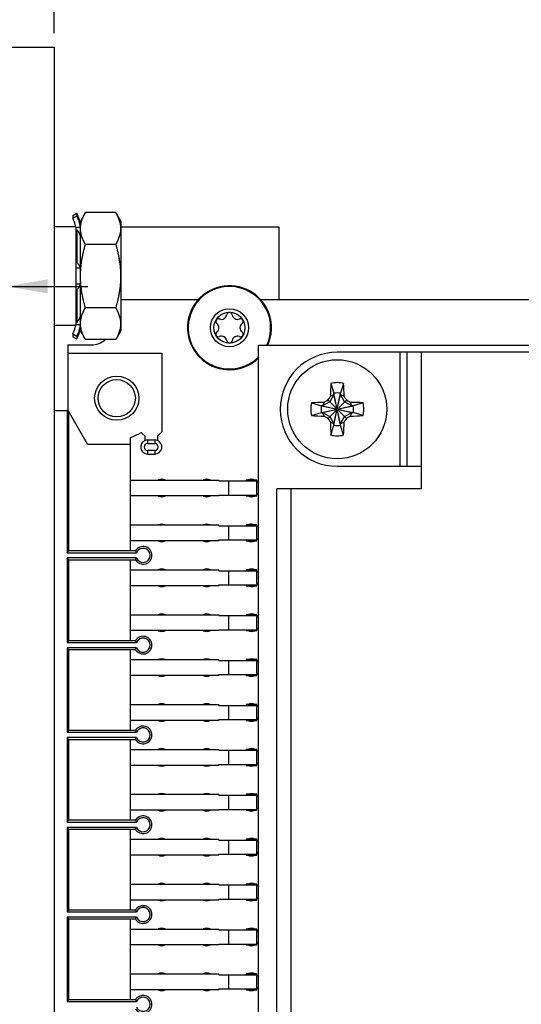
# Model space of a CAD drawing. Header units: inches. Extents: x 0 to 34, y 0 to 22.
# Tile 25 of 36: x 14.9 to 17.1, y 12.7 to 17.1. Entities that reach past the tile are written whole.
import ezdxf

# ---------------------------------------------------------------- set-up
doc = ezdxf.new("R2010")
doc.units = ezdxf.units.IN
doc.header["$LTSCALE"] = 1.87
doc.header["$MEASUREMENT"] = 0
doc.layers.get('0').update_dxf_attribs({"linetype": 'CONTINUOUS'})
doc.layers.add('02___PRT_ALL_AXES', color=7, linetype='CONTINUOUS')
doc.layers.add('DIMENSIONS', color=7, linetype='CONTINUOUS')
doc.styles.get("Standard").update_dxf_attribs({"font": 'txt', "width": 0.8})
doc.dimstyles.new('DIMSTYLE_3', dxfattribs={"dimtxt": 0.125, "dimasz": 0.18, "dimexe": 0.125, "dimexo": 0.0625, "dimgap": 0.0625, "dimtad": 0, "dimtih": 1, "dimtoh": 1, "dimlfac": 0.5, "dimzin": 4, "dimdsep": 46, "dimtxsty": 'STANDARD', "dimblk": '_FILLED', "dimblk1": '_FILLED', "dimblk2": '_FILLED', "dimcen": 0.09, "dimadec": 0, "dimazin": 0, "dimtp": 0.001, "dimtm": 0.001, "dimtfac": 1, "dimtofl": 0, "dimtmove": 0, "dimatfit": 3, "dimldrblk": '_FILLED', "dimfxl": 1, "dimtolj": 1, "dimtzin": 4, "dimarcsym": 0})

# ---------------------------------------------------------------- blocks, each defined once
blk = doc.blocks.new('_FILLED')
at = {"color": 0, "linetype": 'BYBLOCK'}
blk.add_solid([(0, 0), (-1, 0.174), (-1, -0.174)], dxfattribs=at)
blk = doc.blocks.new('*D26')
at = {"layer": 'DIMENSIONS', "color": 2, "linetype": 'CONTINUOUS'}
for p, q in [((15.0487, 17.0364), (15.0487, 18.6549)), ((27.8487, 15.7524), (27.8487, 18.6549)), ((15.0487, 18.5299), (20.7737, 18.5299)), ((27.8487, 18.5299), (22.1237, 18.5299))]:
    blk.add_line(p, q, dxfattribs=at)
at = {"layer": 'DIMENSIONS', "color": 2, "linetype": 'CONTINUOUS', "xscale": 0.18, "yscale": 0.18, "zscale": 0.18, "rotation": 180}
blk.add_blockref('_FILLED', (15.0487, 18.5299), dxfattribs=at)
at = {"layer": 'DIMENSIONS', "color": 2, "linetype": 'CONTINUOUS', "xscale": 0.18, "yscale": 0.18, "zscale": 0.18}
blk.add_blockref('_FILLED', (27.8487, 18.5299), dxfattribs=at)
at = {"layer": 'DIMENSIONS', "color": 2, "linetype": 'CONTINUOUS', "insert": (21.4487, 18.5924), "char_height": 0.125, "width": 1.225, "attachment_point": 2, "line_spacing_factor": 0.9}
blk.add_mtext('6.40{\\Ftxt.shx;\\W1.000000;\\H0.125000; }[162.6]', dxfattribs=at)
blk = doc.blocks.new('*D28')
at = {"layer": 'DIMENSIONS', "color": 2, "linetype": 'CONTINUOUS'}
for p, q in [((14.5275, 15.4173), (14.5275, 17.9049)), ((15.0487, 17.0364), (15.0487, 17.9049)), ((14.5275, 17.7799), (14.1007, 17.7799)), ((15.0487, 17.7799), (15.4087, 17.7799))]:
    blk.add_line(p, q, dxfattribs=at)
at = {"layer": 'DIMENSIONS', "color": 2, "linetype": 'CONTINUOUS', "xscale": 0.18, "yscale": 0.18, "zscale": 0.18}
blk.add_blockref('_FILLED', (14.5275, 17.7799), dxfattribs=at)
at = {"layer": 'DIMENSIONS', "color": 2, "linetype": 'CONTINUOUS', "xscale": 0.18, "yscale": 0.18, "zscale": 0.18, "rotation": 180}
blk.add_blockref('_FILLED', (15.0487, 17.7799), dxfattribs=at)
at = {"layer": 'DIMENSIONS', "color": 2, "linetype": 'CONTINUOUS', "insert": (14.0382, 17.8424), "char_height": 0.125, "width": 0.925, "attachment_point": 3, "line_spacing_factor": 0.9}
blk.add_mtext('.26{\\Ftxt.shx;\\W1.000000;\\H0.125000; }[6.6]', dxfattribs=at)
blk = doc.blocks.new('*D29')
at = {"layer": 'DIMENSIONS', "color": 2, "linetype": 'CONTINUOUS'}
for p, q in [((14.5275, 15.4173), (14.5275, 16.0333)), ((14.5275, 15.9083), (14.1626, 15.9083)), ((14.8387, 15.9083), (15.1987, 15.9083))]:
    blk.add_line(p, q, dxfattribs=at)
at = {"layer": 'DIMENSIONS', "color": 2, "linetype": 'CONTINUOUS', "xscale": 0.18, "yscale": 0.18, "zscale": 0.18}
blk.add_blockref('_FILLED', (14.5275, 15.9083), dxfattribs=at)
at = {"layer": 'DIMENSIONS', "color": 2, "linetype": 'CONTINUOUS', "xscale": 0.18, "yscale": 0.18, "zscale": 0.18, "rotation": 180}
blk.add_blockref('_FILLED', (14.8387, 15.9083), dxfattribs=at)
at = {"layer": 'DIMENSIONS', "color": 2, "linetype": 'CONTINUOUS', "insert": (14.1001, 15.9708), "char_height": 0.125, "width": 0.725, "attachment_point": 3, "line_spacing_factor": 0.9}
blk.add_mtext('.16{\\Ftxt.shx;\\W1.000000;\\H0.125000; }[4]', dxfattribs=at)

msp = doc.modelspace()

# ---------------------------------------------------------------- linework, layer by layer
at = {"color": 7, "linetype": 'CONTINUOUS'}
for p, q in [((14.8387, 16.9739), (15.0487, 16.9739)), ((15.0487, 16.9739), (15.0487, 6.8459)), ((15.1311, 16.2238), (15.1484, 16.2339)), ((15.1484, 16.2339), (15.1484, 16.221)), ((15.1872, 16.2368), (15.1647, 16.1979)), ((15.3223, 16.2368), (15.1872, 16.2368)), ((15.3447, 16.1979), (15.3223, 16.2368)), ((15.1311, 16.2238), (15.1311, 16.2104)), ((15.1484, 16.221), (15.1311, 16.2104)), ((15.1647, 15.7099), (15.1647, 16.1979)), ((15.3447, 16.1979), (15.3447, 15.7099)), ((15.1447, 16.1739), (15.0487, 16.1739)), ((15.164, 16.171), (15.1447, 16.171)), ((15.1447, 16.159), (15.1484, 16.1602)), ((15.1484, 16.1602), (15.1484, 16.0147)), ((15.1524, 16.1563), (15.1484, 16.1602)), ((15.164, 16.171), (15.164, 16.1352)), ((15.3223, 16.0953), (15.1872, 16.0953)), ((15.1484, 16.0147), (15.1447, 16.0135)), ((15.164, 15.9897), (15.1447, 15.9897)), ((15.164, 15.9897), (15.164, 15.9181)), ((15.164, 15.9181), (15.1447, 15.9181)), ((15.1447, 15.8942), (15.1484, 15.8931)), ((15.1484, 15.8931), (15.1484, 15.7476)), ((15.6892, 15.8479), (15.3447, 15.8479)), ((27.6907, 15.8479), (15.9682, 15.8479)), ((15.3223, 15.8124), (15.1872, 15.8124)), ((15.1484, 15.7476), (15.1447, 15.7487)), ((15.1484, 15.7476), (15.1524, 15.7515)), ((15.164, 15.7726), (15.164, 15.7368)), ((15.1447, 15.7339), (15.0487, 15.7339)), ((15.164, 15.7368), (15.1447, 15.7368)), ((15.1872, 15.671), (15.1647, 15.7099)), ((15.3447, 15.7099), (15.3223, 15.671)), ((15.1311, 15.6973), (15.1311, 15.6839)), ((15.1311, 15.6973), (15.1484, 15.6868)), ((15.1311, 15.6839), (15.1484, 15.6739)), ((15.1484, 15.6868), (15.1484, 15.6739)), ((15.3223, 15.671), (15.1872, 15.671)), ((15.1087, 15.6479), (15.1087, 15.3548)), ((15.1087, 15.6479), (15.2147, 15.6479)), ((15.9587, 8.1749), (15.9587, 15.6469)), ((15.9587, 15.6469), (20.6587, 15.6469)), ((15.1102, 15.3548), (15.1102, 15.6107)), ((15.1102, 15.6107), (15.5275, 15.6107)), ((15.5275, 15.6107), (15.5275, 15.2603)), ((19.1142, 15.6149), (16.3087, 15.6149)), ((16.5882, 15.1069), (16.5882, 15.6149)), ((16.6202, 15.1069), (16.6202, 15.6149)), ((16.6842, 15.0069), (16.6842, 15.6149)), ((16.2802, 15.4757), (16.2942, 15.4317)), ((16.3372, 15.4757), (16.3233, 15.4317)), ((16.2626, 15.3984), (16.268, 15.4015)), ((16.268, 15.4015), (16.2712, 15.407)), ((16.268, 15.3202), (16.3494, 15.4015)), ((16.3494, 15.3202), (16.268, 15.4015)), ((16.2942, 15.4258), (16.2757, 15.3939)), ((16.2782, 15.4189), (16.2942, 15.4258)), ((16.2942, 15.4317), (16.2942, 15.4258)), ((16.2942, 15.2901), (16.3233, 15.4317)), ((16.3233, 15.2901), (16.2942, 15.4317)), ((16.2942, 15.2959), (16.3233, 15.4258)), ((16.3233, 15.2959), (16.2942, 15.4258)), ((16.3233, 15.4258), (16.3233, 15.4317)), ((16.3417, 15.3939), (16.3233, 15.4258)), ((16.3233, 15.4258), (16.3393, 15.4189)), ((16.3462, 15.407), (16.3494, 15.4015)), ((16.3494, 15.4015), (16.3549, 15.3984)), ((15.0487, 15.3548), (15.1102, 15.3548)), ((15.1062, 15.3548), (15.1062, 14.7217)), ((15.1966, 15.2051), (15.1102, 15.3548)), ((16.1939, 15.3894), (16.2379, 15.3754)), ((16.2379, 15.3754), (16.3795, 15.3463)), ((16.2437, 15.3754), (16.2379, 15.3754)), ((16.2379, 15.3463), (16.3795, 15.3754)), ((16.2757, 15.3939), (16.2437, 15.3754)), ((16.2507, 15.3914), (16.2437, 15.3754)), ((16.2437, 15.3754), (16.3737, 15.3463)), ((16.2437, 15.3463), (16.3737, 15.3754)), ((16.3737, 15.3754), (16.3417, 15.3939)), ((16.3667, 15.3914), (16.3737, 15.3754)), ((16.3795, 15.3754), (16.3737, 15.3754)), ((16.4236, 15.3894), (16.3795, 15.3754)), ((15.1141, 14.7296), (15.1141, 15.3479)), ((16.1939, 15.3324), (16.2379, 15.3463)), ((16.2379, 15.3463), (16.2437, 15.3463)), ((16.2507, 15.3303), (16.2437, 15.3463)), ((16.2437, 15.3463), (16.2757, 15.3279)), ((16.268, 15.3202), (16.2626, 15.3234)), ((16.2712, 15.3147), (16.268, 15.3202)), ((16.2757, 15.3279), (16.2942, 15.2959)), ((16.3233, 15.2959), (16.3417, 15.3279)), ((16.3417, 15.3279), (16.3737, 15.3463)), ((16.3494, 15.3202), (16.3462, 15.3147)), ((16.3549, 15.3234), (16.3494, 15.3202)), ((16.3737, 15.3463), (16.3667, 15.3303)), ((16.3737, 15.3463), (16.3795, 15.3463)), ((16.4236, 15.3324), (16.3795, 15.3463)), ((16.2942, 15.2959), (16.2782, 15.3029)), ((16.2802, 15.246), (16.2942, 15.2901)), ((16.2942, 15.2959), (16.2942, 15.2901)), ((16.3393, 15.3029), (16.3233, 15.2959)), ((16.3233, 15.2901), (16.3233, 15.2959)), ((16.3372, 15.246), (16.3233, 15.2901)), ((15.3858, 15.2335), (15.4312, 15.2548)), ((15.3858, 15.2335), (15.3858, 14.7296)), ((15.4401, 15.2532), (15.4527, 15.2406)), ((15.4527, 15.2217), (15.4527, 15.2406)), ((15.4644, 15.224), (15.4962, 15.224)), ((15.4645, 15.2083), (15.4645, 15.224)), ((15.496, 15.224), (15.496, 15.2083)), ((15.5078, 15.2406), (15.5275, 15.2603)), ((15.5078, 15.2406), (15.5078, 15.2217)), ((15.1966, 15.2051), (15.3858, 15.2051)), ((15.4645, 15.2083), (15.496, 15.2083)), ((15.4645, 15.1611), (15.4645, 15.1768)), ((15.496, 15.1768), (15.4645, 15.1768)), ((15.496, 15.1768), (15.496, 15.1611)), ((15.4645, 15.1611), (15.496, 15.1611)), ((16.3087, 15.1069), (16.6842, 15.1069)), ((15.3858, 15.0453), (15.7818, 15.0453)), ((15.7818, 15.0414), (15.7818, 15.0453)), ((15.9031, 15.0453), (15.9031, 15.0414)), ((15.9503, 15.0453), (15.9031, 15.0453)), ((15.9503, 14.9744), (15.9503, 15.0453)), ((15.7818, 15.0414), (15.9503, 15.0414)), ((15.8244, 15.0414), (15.8244, 14.9784)), ((16.0402, 8.8149), (16.0402, 15.0069)), ((16.6842, 15.0069), (16.0402, 15.0069)), ((16.1042, 8.8149), (16.1042, 15.0069)), ((15.7818, 14.9744), (15.3858, 14.9744)), ((15.7818, 14.9744), (15.7818, 14.9784)), ((15.7818, 14.9784), (15.9503, 14.9784)), ((15.9031, 14.9784), (15.9031, 14.9744)), ((15.9031, 14.9744), (15.9503, 14.9744)), ((15.3858, 14.8453), (15.7818, 14.8453)), ((15.7818, 14.8414), (15.7818, 14.8453)), ((15.7818, 14.8414), (15.9503, 14.8414)), ((15.8244, 14.8414), (15.8244, 14.7784)), ((15.9031, 14.8453), (15.9031, 14.8414)), ((15.9503, 14.8453), (15.9031, 14.8453)), ((15.9503, 14.7744), (15.9503, 14.8453)), ((15.7818, 14.7744), (15.3858, 14.7744)), ((15.7818, 14.7744), (15.7818, 14.7784)), ((15.7818, 14.7784), (15.9503, 14.7784)), ((15.9031, 14.7784), (15.9031, 14.7744)), ((15.9031, 14.7744), (15.9503, 14.7744)), ((15.1062, 14.7217), (15.1141, 14.7296)), ((15.1062, 14.7217), (15.4148, 14.7217)), ((15.1062, 14.6981), (15.1062, 14.3217)), ((15.1141, 14.6902), (15.1062, 14.6981)), ((15.4148, 14.6981), (15.1062, 14.6981)), ((15.4099, 14.7296), (15.1141, 14.7296)), ((15.4099, 14.7296), (15.4148, 14.7217)), ((15.4099, 14.6902), (15.4148, 14.6981)), ((15.1141, 14.3296), (15.1141, 14.6902)), ((15.1141, 14.6902), (15.4099, 14.6902)), ((15.3858, 14.6902), (15.3858, 14.3296)), ((15.3858, 14.6453), (15.7818, 14.6453)), ((15.7818, 14.6414), (15.7818, 14.6453)), ((15.7818, 14.6414), (15.9503, 14.6414)), ((15.8244, 14.6414), (15.8244, 14.5784)), ((15.9031, 14.6453), (15.9031, 14.6414)), ((15.9503, 14.6453), (15.9031, 14.6453)), ((15.9503, 14.5744), (15.9503, 14.6453)), ((15.7818, 14.5744), (15.3858, 14.5744)), ((15.7818, 14.5744), (15.7818, 14.5784)), ((15.7818, 14.5784), (15.9503, 14.5784)), ((15.9031, 14.5784), (15.9031, 14.5744)), ((15.9031, 14.5744), (15.9503, 14.5744)), ((15.3858, 14.4453), (15.7818, 14.4453)), ((15.7818, 14.4414), (15.7818, 14.4453)), ((15.7818, 14.4414), (15.9503, 14.4414)), ((15.8244, 14.4414), (15.8244, 14.3784)), ((15.9031, 14.4453), (15.9031, 14.4414)), ((15.9503, 14.4453), (15.9031, 14.4453)), ((15.9503, 14.3744), (15.9503, 14.4453)), ((15.7818, 14.3744), (15.3858, 14.3744)), ((15.7818, 14.3744), (15.7818, 14.3784)), ((15.7818, 14.3784), (15.9503, 14.3784)), ((15.9031, 14.3784), (15.9031, 14.3744)), ((15.9031, 14.3744), (15.9503, 14.3744)), ((15.1062, 14.3217), (15.1141, 14.3296)), ((15.1062, 14.3217), (15.4148, 14.3217)), ((15.4099, 14.3296), (15.1141, 14.3296)), ((15.4099, 14.3296), (15.4148, 14.3217)), ((15.1062, 14.2981), (15.1062, 13.9217)), ((15.1141, 14.2902), (15.1062, 14.2981)), ((15.4148, 14.2981), (15.1062, 14.2981)), ((15.1141, 13.9296), (15.1141, 14.2902)), ((15.1141, 14.2902), (15.4099, 14.2902)), ((15.3858, 14.2902), (15.3858, 13.9296)), ((15.4099, 14.2902), (15.4148, 14.2981)), ((15.3858, 14.2453), (15.7818, 14.2453)), ((15.7818, 14.2414), (15.7818, 14.2453)), ((15.7818, 14.2414), (15.9503, 14.2414)), ((15.8244, 14.2414), (15.8244, 14.1784)), ((15.9031, 14.2453), (15.9031, 14.2414)), ((15.9503, 14.2453), (15.9031, 14.2453)), ((15.9503, 14.1744), (15.9503, 14.2453)), ((15.7818, 14.1744), (15.3858, 14.1744)), ((15.7818, 14.1744), (15.7818, 14.1784)), ((15.7818, 14.1784), (15.9503, 14.1784)), ((15.9031, 14.1784), (15.9031, 14.1744)), ((15.9031, 14.1744), (15.9503, 14.1744)), ((15.3858, 14.0453), (15.7818, 14.0453)), ((15.7818, 14.0414), (15.7818, 14.0453)), ((15.7818, 14.0414), (15.9503, 14.0414)), ((15.8244, 14.0414), (15.8244, 13.9784)), ((15.9031, 14.0453), (15.9031, 14.0414)), ((15.9503, 14.0453), (15.9031, 14.0453)), ((15.9503, 13.9744), (15.9503, 14.0453)), ((15.7818, 13.9744), (15.3858, 13.9744)), ((15.7818, 13.9744), (15.7818, 13.9784)), ((15.7818, 13.9784), (15.9503, 13.9784)), ((15.9031, 13.9784), (15.9031, 13.9744)), ((15.9031, 13.9744), (15.9503, 13.9744)), ((15.1062, 13.9217), (15.1141, 13.9296)), ((15.1062, 13.9217), (15.4148, 13.9217)), ((15.4099, 13.9296), (15.1141, 13.9296)), ((15.4099, 13.9296), (15.4148, 13.9217)), ((15.1062, 13.8981), (15.1062, 13.5217)), ((15.1141, 13.8902), (15.1062, 13.8981)), ((15.4148, 13.8981), (15.1062, 13.8981)), ((15.1141, 13.5296), (15.1141, 13.8902)), ((15.1141, 13.8902), (15.4099, 13.8902)), ((15.3858, 13.8902), (15.3858, 13.5296)), ((15.4099, 13.8902), (15.4148, 13.8981)), ((15.3858, 13.8453), (15.7818, 13.8453)), ((15.7818, 13.8414), (15.7818, 13.8453)), ((15.7818, 13.8414), (15.9503, 13.8414)), ((15.8244, 13.8414), (15.8244, 13.7784)), ((15.9031, 13.8453), (15.9031, 13.8414)), ((15.9503, 13.8453), (15.9031, 13.8453)), ((15.9503, 13.7744), (15.9503, 13.8453)), ((15.7818, 13.7744), (15.3858, 13.7744)), ((15.7818, 13.7744), (15.7818, 13.7784)), ((15.7818, 13.7784), (15.9503, 13.7784)), ((15.9031, 13.7784), (15.9031, 13.7744)), ((15.9031, 13.7744), (15.9503, 13.7744)), ((15.3858, 13.6453), (15.7818, 13.6453)), ((15.7818, 13.6414), (15.7818, 13.6453)), ((15.9031, 13.6453), (15.9031, 13.6414)), ((15.9503, 13.6453), (15.9031, 13.6453)), ((15.9503, 13.5744), (15.9503, 13.6453)), ((15.7818, 13.6414), (15.9503, 13.6414)), ((15.8244, 13.6414), (15.8244, 13.5784)), ((15.7818, 13.5744), (15.3858, 13.5744)), ((15.7818, 13.5744), (15.7818, 13.5784)), ((15.7818, 13.5784), (15.9503, 13.5784)), ((15.9031, 13.5784), (15.9031, 13.5744)), ((15.9031, 13.5744), (15.9503, 13.5744)), ((15.1062, 13.5217), (15.1141, 13.5296)), ((15.1062, 13.5217), (15.4148, 13.5217)), ((15.4099, 13.5296), (15.1141, 13.5296)), ((15.4099, 13.5296), (15.4148, 13.5217)), ((15.1062, 13.4981), (15.1062, 13.1217)), ((15.1141, 13.4902), (15.1062, 13.4981)), ((15.4148, 13.4981), (15.1062, 13.4981)), ((15.1141, 13.1296), (15.1141, 13.4902)), ((15.1141, 13.4902), (15.4099, 13.4902)), ((15.3858, 13.4902), (15.3858, 13.1296)), ((15.4099, 13.4902), (15.4148, 13.4981)), ((15.3858, 13.4453), (15.7818, 13.4453)), ((15.7818, 13.4414), (15.7818, 13.4453)), ((15.7818, 13.4414), (15.9503, 13.4414)), ((15.8244, 13.4414), (15.8244, 13.3784)), ((15.9031, 13.4453), (15.9031, 13.4414)), ((15.9503, 13.4453), (15.9031, 13.4453)), ((15.9503, 13.3744), (15.9503, 13.4453)), ((15.7818, 13.3744), (15.7818, 13.3784)), ((15.7818, 13.3784), (15.9503, 13.3784)), ((15.9031, 13.3784), (15.9031, 13.3744)), ((15.7818, 13.3744), (15.3858, 13.3744)), ((15.9031, 13.3744), (15.9503, 13.3744)), ((15.3858, 13.2453), (15.7818, 13.2453)), ((15.7818, 13.2414), (15.7818, 13.2453)), ((15.7818, 13.2414), (15.9503, 13.2414)), ((15.8244, 13.2414), (15.8244, 13.1784)), ((15.9031, 13.2453), (15.9031, 13.2414)), ((15.9503, 13.2453), (15.9031, 13.2453)), ((15.9503, 13.1744), (15.9503, 13.2453)), ((15.7818, 13.1744), (15.3858, 13.1744)), ((15.7818, 13.1744), (15.7818, 13.1784)), ((15.7818, 13.1784), (15.9503, 13.1784)), ((15.9031, 13.1784), (15.9031, 13.1744)), ((15.9031, 13.1744), (15.9503, 13.1744)), ((15.1062, 13.1217), (15.1141, 13.1296)), ((15.1062, 13.1217), (15.4148, 13.1217)), ((15.4099, 13.1296), (15.1141, 13.1296)), ((15.4099, 13.1296), (15.4148, 13.1217)), ((15.1062, 13.0981), (15.1062, 12.7217)), ((15.1141, 13.0902), (15.1062, 13.0981)), ((15.4148, 13.0981), (15.1062, 13.0981)), ((15.1141, 12.7296), (15.1141, 13.0902)), ((15.1141, 13.0902), (15.4099, 13.0902)), ((15.3858, 13.0902), (15.3858, 12.7296)), ((15.4099, 13.0902), (15.4148, 13.0981)), ((15.3858, 13.0453), (15.7818, 13.0453)), ((15.7818, 13.0414), (15.7818, 13.0453)), ((15.7818, 13.0414), (15.9503, 13.0414)), ((15.8244, 13.0414), (15.8244, 12.9784)), ((15.9031, 13.0453), (15.9031, 13.0414)), ((15.9503, 13.0453), (15.9031, 13.0453)), ((15.9503, 12.9744), (15.9503, 13.0453)), ((15.7818, 12.9744), (15.3858, 12.9744)), ((15.7818, 12.9744), (15.7818, 12.9784)), ((15.7818, 12.9784), (15.9503, 12.9784)), ((15.9031, 12.9784), (15.9031, 12.9744)), ((15.9031, 12.9744), (15.9503, 12.9744)), ((15.3858, 12.8453), (15.7818, 12.8453)), ((15.7818, 12.8414), (15.7818, 12.8453)), ((15.7818, 12.8414), (15.9503, 12.8414)), ((15.8244, 12.8414), (15.8244, 12.7784)), ((15.9031, 12.8453), (15.9031, 12.8414)), ((15.9503, 12.8453), (15.9031, 12.8453)), ((15.9503, 12.7744), (15.9503, 12.8453)), ((15.7818, 12.7744), (15.3858, 12.7744)), ((15.7818, 12.7744), (15.7818, 12.7784)), ((15.7818, 12.7784), (15.9503, 12.7784)), ((15.9031, 12.7784), (15.9031, 12.7744)), ((15.9031, 12.7744), (15.9503, 12.7744)), ((15.1062, 12.7217), (15.1141, 12.7296)), ((15.1062, 12.7217), (15.4148, 12.7217)), ((15.4099, 12.7296), (15.1141, 12.7296)), ((15.4099, 12.7296), (15.4148, 12.7217))]:
    msp.add_line(p, q, dxfattribs=at)
at = {"color": 3, "linetype": 'CONTINUOUS'}
for p, q in [((15.1447, 16.1739), (15.1447, 15.7339)), ((15.3447, 16.1739), (16.0487, 16.1739)), ((16.0487, 16.1739), (16.0487, 15.8479))]:
    msp.add_line(p, q, dxfattribs=at)
at = {"color": 7, "linetype": 'CONTINUOUS'}
for centre, radius in [((15.8287, 15.7239), 0.0689), ((16.3087, 15.3609), 0.2205), ((15.3267, 15.4099), 0.0984), ((15.3267, 15.4099), 0.083)]:
    msp.add_circle(centre, radius, dxfattribs=at)
for centre, radius, start, end in [((15.0447, 16.1735), 0.12, 0, 30.2124), ((15.0385, 16.1592), 0.1058, 25.1972, 28.954), ((15.038, 16.1589), 0.1065, 24.2555, 25.1985), ((15.0373, 16.1586), 0.1071, 21.482, 24.2535), ((15.0367, 16.1584), 0.1079, 20.0669, 21.4832), ((15.036, 16.1581), 0.1086, 17.8135, 20.066), ((15.0353, 16.1579), 0.1093, 16.1442, 17.8138), ((15.0346, 16.1577), 0.1101, 14.1889, 16.1439), ((15.0338, 16.1575), 0.1109, 12.1439, 14.1885), ((15.033, 16.1573), 0.1117, 10.6056, 12.1445), ((15.0322, 16.1572), 0.1125, 8.5457, 10.6047), ((15.1092, 16.1158), 0.0592, 41.7186, 43.1098), ((15.1124, 16.1186), 0.0549, 37.7637, 41.7666), ((15.1154, 16.121), 0.0511, 35.5278, 37.761), ((15.1181, 16.1229), 0.0478, 31.9209, 35.5581), ((15.1206, 16.1244), 0.0448, 29.0369, 31.9286), ((15.1228, 16.1256), 0.0424, 25.5953, 29.0556), ((15.1249, 16.1266), 0.0401, 21.7696, 25.6128), ((15.0286, 16.157), 0.1361, 5.8799, 6.8862), ((15.1264, 16.1272), 0.0384, 18.8068, 21.7743), ((15.1282, 16.1278), 0.0365, 11.6552, 18.8563), ((15.8287, 15.7806), 0.0118, 6.8699, 173.1301), ((15.1089, 15.7922), 0.0596, 316.8945, 318.2771), ((15.1117, 15.7897), 0.0559, 318.267, 322.2027), ((15.1151, 15.787), 0.0515, 322.2485, 324.4627), ((15.1176, 15.7852), 0.0484, 324.4653, 328.0557), ((15.1203, 15.7835), 0.0452, 328.0843, 330.9502), ((15.1224, 15.7823), 0.0428, 330.9611, 334.388), ((15.1245, 15.7813), 0.0404, 334.4043, 338.2133), ((15.1262, 15.7806), 0.0386, 338.2343, 341.1845), ((15.1279, 15.78), 0.0369, 341.1786, 348.3099), ((15.7796, 15.7522), 0.0118, 66.8699, 233.1301), ((15.7935, 15.7848), 0.0236, 246.8699, 353.1301), ((15.8639, 15.7848), 0.0236, 186.8699, 293.1301), ((15.8778, 15.7522), 0.0118, 306.8699, 113.1301), ((15.0385, 15.7486), 0.1058, 331.046, 334.8028), ((15.038, 15.7488), 0.1065, 334.8015, 335.7445), ((15.0373, 15.7491), 0.1071, 335.7465, 338.518), ((15.0367, 15.7494), 0.1079, 338.5168, 339.9331), ((15.036, 15.7496), 0.1086, 339.934, 342.1865), ((15.0353, 15.7499), 0.1093, 342.1863, 343.8558), ((15.0346, 15.7501), 0.1101, 343.8561, 345.8111), ((15.0338, 15.7503), 0.1109, 345.8115, 347.8561), ((15.033, 15.7504), 0.1117, 347.8555, 349.3944), ((15.0322, 15.7506), 0.1125, 349.3953, 351.4542), ((15.0447, 15.7343), 0.12, 329.7876, 360), ((15.0286, 15.7507), 0.1361, 353.1138, 354.1201), ((15.7796, 15.6955), 0.0118, 126.8699, 293.1301), ((15.7584, 15.7239), 0.0236, 306.8699, 53.1301), ((15.8778, 15.6955), 0.0118, 246.8699, 53.1301), ((15.8991, 15.7239), 0.0236, 126.8699, 233.1301), ((15.2147, 15.7419), 0.094, 270, 310.4261), ((15.7935, 15.6629), 0.0236, 6.8699, 113.1301), ((15.8287, 15.6672), 0.0118, 186.8699, 353.1301), ((15.8639, 15.6629), 0.0236, 66.8699, 173.1301), ((16.3087, 15.3609), 0.254, 90, 270), ((17.7275, 15.3947), 1.4496, 176.7945, 179.043), ((16.3087, 15.3609), 0.1183, 76.0695, 103.9305), ((14.8899, 15.3947), 1.4496, 0.957, 3.2055), ((18.3737, 11.7724), 4.1957, 120.2091, 120.3969), ((16.3087, 15.3609), 0.0595, 129.0984, 140.9016), ((20.0429, 13.2107), 4.3645, 149.6067, 149.7872), ((16.3087, 15.3609), 0.0723, 78.3738, 101.6262), ((12.7203, 13.2959), 4.1957, 30.2091, 30.3969), ((16.3087, 15.3609), 0.0595, 39.0984, 50.9016), ((14.1586, 11.6267), 4.3645, 59.6067, 59.7872), ((16.3087, 15.3609), 0.1183, 166.0695, 193.9305), ((16.2749, 13.942), 1.4496, 90.957, 93.2055), ((16.3087, 15.3609), 0.0723, 168.3738, 191.6262), ((16.3425, 13.9421), 1.4496, 86.7945, 89.043), ((16.3087, 15.3609), 0.0723, 348.3738, 11.6262), ((16.3087, 15.3609), 0.1183, 346.0695, 13.9305), ((16.2749, 16.7797), 1.4496, 266.7945, 269.043), ((18.4589, 19.095), 4.3645, 239.6067, 239.7872), ((16.3087, 15.3609), 0.0595, 219.0984, 230.9016), ((19.8972, 17.4259), 4.1957, 210.2091, 210.3969), ((12.5746, 17.511), 4.3645, 329.6067, 329.7872), ((16.3087, 15.3609), 0.0595, 309.0984, 320.9016), ((14.2437, 18.9493), 4.1957, 300.2091, 300.3969), ((16.3425, 16.7797), 1.4496, 270.957, 273.2055), ((17.7275, 15.3271), 1.4496, 180.957, 183.2055), ((16.3087, 15.3609), 0.0723, 258.3738, 281.6262), ((14.8899, 15.3271), 1.4496, 356.7945, 359.043), ((15.4345, 15.2476), 0.00787, 45, 115.1148), ((15.4645, 15.1925), 0.0315, 112.0243, 270), ((15.496, 15.1925), 0.0315, 270, 67.9757), ((16.3087, 15.3609), 0.1183, 256.0695, 283.9305), ((15.4645, 15.1925), 0.0157, 90, 270), ((15.496, 15.1925), 0.0157, 270, 90), ((15.5267, 15.0099), 0.039, 66.1868, 113.8132), ((15.7267, 15.0099), 0.039, 66.1868, 113.8132), ((15.9267, 15.0099), 0.039, 64.2857, 113.8132), ((15.9267, 15.0099), 0.039, 33.504, 51.5912), ((15.5267, 15.0099), 0.039, 246.1868, 293.8132), ((15.7267, 15.0099), 0.039, 246.1868, 293.8132), ((15.9267, 15.0099), 0.039, 244.2857, 293.8132), ((15.9267, 15.0099), 0.039, 308.4088, 321.4286), ((15.5267, 14.8099), 0.039, 66.1868, 113.8132), ((15.7267, 14.8099), 0.039, 66.1868, 113.8132), ((15.9267, 14.8099), 0.039, 64.2857, 113.8132), ((15.9267, 14.8099), 0.039, 33.504, 51.5912), ((15.9267, 14.8099), 0.039, 308.4088, 321.4286), ((15.444, 14.7099), 0.0394, 210, 150), ((15.444, 14.7099), 0.0315, 202.0243, 157.9757), ((15.5267, 14.8099), 0.039, 246.1868, 293.8132), ((15.7267, 14.8099), 0.039, 246.1868, 293.8132), ((15.9267, 14.8099), 0.039, 244.2857, 293.8132), ((15.5267, 14.6099), 0.039, 66.1868, 113.8132), ((15.7267, 14.6099), 0.039, 66.1868, 113.8132), ((15.9267, 14.6099), 0.039, 64.2857, 113.8132), ((15.9267, 14.6099), 0.039, 33.504, 51.5912), ((15.5267, 14.6099), 0.039, 246.1868, 293.8132), ((15.7267, 14.6099), 0.039, 246.1868, 293.8132), ((15.9267, 14.6099), 0.039, 244.2857, 293.8132), ((15.9267, 14.6099), 0.039, 308.4088, 321.4286), ((15.5267, 14.4099), 0.039, 66.1868, 113.8132), ((15.7267, 14.4099), 0.039, 66.1868, 113.8132), ((15.9267, 14.4099), 0.039, 64.2857, 113.8132), ((15.9267, 14.4099), 0.039, 33.504, 51.5912), ((15.444, 14.3099), 0.0394, 210, 150), ((15.5267, 14.4099), 0.039, 246.1868, 293.8132), ((15.7267, 14.4099), 0.039, 246.1868, 293.8132), ((15.9267, 14.4099), 0.039, 244.2857, 293.8132), ((15.9267, 14.4099), 0.039, 308.4088, 321.4286), ((15.444, 14.3099), 0.0315, 202.0243, 157.9757), ((15.5267, 14.2099), 0.039, 66.1868, 113.8132), ((15.7267, 14.2099), 0.039, 66.1868, 113.8132), ((15.9267, 14.2099), 0.039, 64.2857, 113.8132), ((15.9267, 14.2099), 0.039, 33.504, 51.5912), ((15.5267, 14.2099), 0.039, 246.1868, 293.8132), ((15.7267, 14.2099), 0.039, 246.1868, 293.8132), ((15.9267, 14.2099), 0.039, 244.2857, 293.8132), ((15.9267, 14.2099), 0.039, 308.4088, 321.4286), ((15.5267, 14.0099), 0.039, 66.1868, 113.8132), ((15.7267, 14.0099), 0.039, 66.1868, 113.8132), ((15.9267, 14.0099), 0.039, 64.2857, 113.8132), ((15.9267, 14.0099), 0.039, 33.504, 51.5912), ((15.444, 13.9099), 0.0394, 210, 150), ((15.5267, 14.0099), 0.039, 246.1868, 293.8132), ((15.7267, 14.0099), 0.039, 246.1868, 293.8132), ((15.9267, 14.0099), 0.039, 244.2857, 293.8132), ((15.9267, 14.0099), 0.039, 308.4088, 321.4286), ((15.444, 13.9099), 0.0315, 202.0243, 157.9757), ((15.5267, 13.8099), 0.039, 66.1868, 113.8132), ((15.7267, 13.8099), 0.039, 66.1868, 113.8132), ((15.9267, 13.8099), 0.039, 64.2857, 113.8132), ((15.9267, 13.8099), 0.039, 33.504, 51.5912), ((15.5267, 13.8099), 0.039, 246.1868, 293.8132), ((15.7267, 13.8099), 0.039, 246.1868, 293.8132), ((15.9267, 13.8099), 0.039, 244.2857, 293.8132), ((15.9267, 13.8099), 0.039, 308.4088, 321.4286), ((15.5267, 13.6099), 0.039, 66.1868, 113.8132), ((15.7267, 13.6099), 0.039, 66.1868, 113.8132), ((15.9267, 13.6099), 0.039, 64.2857, 113.8132), ((15.9267, 13.6099), 0.039, 33.504, 51.5912), ((15.5267, 13.6099), 0.039, 246.1868, 293.8132), ((15.7267, 13.6099), 0.039, 246.1868, 293.8132), ((15.9267, 13.6099), 0.039, 244.2857, 293.8132), ((15.9267, 13.6099), 0.039, 308.4088, 321.4286), ((15.444, 13.5099), 0.0394, 210, 150), ((15.444, 13.5099), 0.0315, 202.0243, 157.9757), ((15.5267, 13.4099), 0.039, 66.1868, 113.8132), ((15.7267, 13.4099), 0.039, 66.1868, 113.8132), ((15.9267, 13.4099), 0.039, 64.2857, 113.8132), ((15.9267, 13.4099), 0.039, 33.504, 51.5912), ((15.9267, 13.4099), 0.039, 308.4088, 321.4286), ((15.5267, 13.4099), 0.039, 246.1868, 293.8132), ((15.7267, 13.4099), 0.039, 246.1868, 293.8132), ((15.9267, 13.4099), 0.039, 244.2857, 293.8132), ((15.5267, 13.2099), 0.039, 66.1868, 113.8132), ((15.7267, 13.2099), 0.039, 66.1868, 113.8132), ((15.9267, 13.2099), 0.039, 64.2857, 113.8132), ((15.9267, 13.2099), 0.039, 33.504, 51.5912), ((15.5267, 13.2099), 0.039, 246.1868, 293.8132), ((15.7267, 13.2099), 0.039, 246.1868, 293.8132), ((15.9267, 13.2099), 0.039, 244.2857, 293.8132), ((15.9267, 13.2099), 0.039, 308.4088, 321.4286), ((15.444, 13.1099), 0.0394, 210, 150), ((15.444, 13.1099), 0.0315, 202.0243, 157.9757), ((15.5267, 13.0099), 0.039, 66.1868, 113.8132), ((15.7267, 13.0099), 0.039, 66.1868, 113.8132), ((15.9267, 13.0099), 0.039, 64.2857, 113.8132), ((15.9267, 13.0099), 0.039, 33.504, 51.5912), ((15.9267, 13.0099), 0.039, 308.4088, 321.4286), ((15.5267, 13.0099), 0.039, 246.1868, 293.8132), ((15.7267, 13.0099), 0.039, 246.1868, 293.8132), ((15.9267, 13.0099), 0.039, 244.2857, 293.8132), ((15.5267, 12.8099), 0.039, 66.1868, 113.8132), ((15.7267, 12.8099), 0.039, 66.1868, 113.8132), ((15.9267, 12.8099), 0.039, 64.2857, 113.8132), ((15.9267, 12.8099), 0.039, 33.504, 51.5912), ((15.5267, 12.8099), 0.039, 246.1868, 293.8132), ((15.7267, 12.8099), 0.039, 246.1868, 293.8132), ((15.9267, 12.8099), 0.039, 244.2857, 293.8132), ((15.9267, 12.8099), 0.039, 308.4088, 321.4286), ((15.444, 12.7099), 0.0394, 210, 150), ((15.444, 12.7099), 0.0315, 202.0243, 157.9757)]:
    msp.add_arc(centre, radius, start, end, dxfattribs=at)
for points, knots in [([(15.1656, 16.1734), (15.1657, 16.1761), (15.1662, 16.1801), (15.167, 16.1855), (15.1681, 16.1908), (15.1698, 16.1975), (15.1724, 16.2055), (15.1754, 16.2134), (15.1789, 16.2213), (15.1829, 16.2291), (15.1857, 16.2342), (15.1872, 16.2368)], [0, 0, 0, 0, 0.119792, 0.18002, 0.240534, 0.362584, 0.486261, 0.611767, 0.739214, 0.868636, 1, 1, 1, 1]), ([(15.3223, 16.2368), (15.3239, 16.2339), (15.3271, 16.2282), (15.3314, 16.2195), (15.3351, 16.2107), (15.3383, 16.2019), (15.3409, 16.193), (15.3424, 16.1855), (15.3433, 16.1795), (15.3439, 16.1735), (15.3443, 16.166), (15.3439, 16.1586), (15.3433, 16.1526), (15.3424, 16.1466), (15.3409, 16.1391), (15.3383, 16.1302), (15.3351, 16.1214), (15.3314, 16.1126), (15.3271, 16.1039), (15.3239, 16.0982), (15.3223, 16.0953)], [0, 0, 0, 0, 0.065935, 0.130779, 0.194518, 0.257188, 0.318879, 0.37975, 0.409952, 0.440038, 0.5, 0.559962, 0.590048, 0.62025, 0.681121, 0.742812, 0.805482, 0.869221, 0.934065, 1, 1, 1, 1]), ([(15.1484, 16.221), (15.1505, 16.2173), (15.1542, 16.2098), (15.1586, 16.198), (15.1618, 16.1858), (15.1632, 16.1775), (15.1637, 16.1733)], [0, 0, 0, 0, 0.249997, 0.499992, 0.749991, 1, 1, 1, 1]), ([(15.1872, 16.0953), (15.1854, 16.0985), (15.1819, 16.1048), (15.1772, 16.1144), (15.1732, 16.1241), (15.1705, 16.1323), (15.1687, 16.1388), (15.1676, 16.1437), (15.1667, 16.1487), (15.166, 16.1536), (15.1655, 16.1586), (15.1653, 16.1635), (15.1653, 16.1685), (15.1654, 16.1718), (15.1656, 16.1734)], [0, 0, 0, 0, 0.132253, 0.262084, 0.389478, 0.514554, 0.576315, 0.637616, 0.698521, 0.759104, 0.819451, 0.879651, 0.939801, 1, 1, 1, 1]), ([(15.1872, 15.8124), (15.1839, 15.8239), (15.1793, 15.8413), (15.1743, 15.8647), (15.1711, 15.8824), (15.1685, 15.9001), (15.167, 15.915), (15.1661, 15.927), (15.1655, 15.9389), (15.1652, 15.9539), (15.1655, 15.9688), (15.1661, 15.9808), (15.167, 15.9927), (15.1685, 16.0076), (15.1711, 16.0254), (15.1743, 16.043), (15.1793, 16.0665), (15.1839, 16.0838), (15.1872, 16.0953)], [0, 0, 0, 0, 0.124987, 0.187487, 0.249987, 0.312489, 0.374991, 0.406244, 0.437497, 0.5, 0.562503, 0.593756, 0.625009, 0.687511, 0.750013, 0.812513, 0.875013, 1, 1, 1, 1]), ([(15.3223, 16.0953), (15.3256, 16.0838), (15.3301, 16.0665), (15.3352, 16.043), (15.3383, 16.0254), (15.3409, 16.0076), (15.3424, 15.9927), (15.3433, 15.9808), (15.3439, 15.9688), (15.3443, 15.9539), (15.3439, 15.9389), (15.3433, 15.927), (15.3424, 15.915), (15.3409, 15.9001), (15.3383, 15.8824), (15.3352, 15.8647), (15.3301, 15.8413), (15.3256, 15.8239), (15.3223, 15.8124)], [0, 0, 0, 0, 0.124987, 0.187487, 0.249987, 0.312489, 0.374991, 0.406244, 0.437497, 0.5, 0.562503, 0.593756, 0.625009, 0.687511, 0.750013, 0.812513, 0.875013, 1, 1, 1, 1]), ([(15.1484, 16.0147), (15.1505, 16.0128), (15.1533, 16.0099), (15.1566, 16.0058), (15.1588, 16.0026), (15.1606, 15.9995), (15.162, 15.9962), (15.1632, 15.993), (15.1638, 15.9908), (15.164, 15.9897)], [0, 0, 0, 0, 0.276435, 0.406943, 0.53277, 0.654395, 0.772378, 0.887354, 1, 1, 1, 1]), ([(15.164, 15.9181), (15.1638, 15.917), (15.1632, 15.9148), (15.162, 15.9115), (15.1606, 15.9083), (15.1588, 15.9051), (15.1566, 15.902), (15.1533, 15.8978), (15.1505, 15.8949), (15.1484, 15.8931)], [0, 0, 0, 0, 0.112646, 0.227622, 0.345605, 0.46723, 0.593058, 0.723565, 1, 1, 1, 1]), ([(15.1656, 15.7343), (15.1654, 15.736), (15.1653, 15.7393), (15.1653, 15.7442), (15.1655, 15.7492), (15.166, 15.7541), (15.1667, 15.7591), (15.1676, 15.764), (15.1687, 15.7689), (15.1705, 15.7755), (15.1732, 15.7837), (15.1772, 15.7934), (15.1819, 15.803), (15.1854, 15.8093), (15.1872, 15.8124)], [0, 0, 0, 0, 0.060199, 0.120349, 0.180549, 0.240896, 0.301479, 0.362384, 0.423685, 0.485446, 0.610522, 0.737916, 0.867747, 1, 1, 1, 1]), ([(15.3223, 15.8124), (15.3239, 15.8096), (15.3271, 15.8038), (15.3314, 15.7951), (15.3351, 15.7864), (15.3383, 15.7775), (15.3409, 15.7686), (15.3424, 15.7611), (15.3433, 15.7552), (15.3439, 15.7492), (15.3443, 15.7417), (15.3439, 15.7342), (15.3433, 15.7282), (15.3424, 15.7222), (15.3409, 15.7148), (15.3383, 15.7059), (15.3351, 15.697), (15.3314, 15.6883), (15.3271, 15.6795), (15.3239, 15.6738), (15.3223, 15.671)], [0, 0, 0, 0, 0.065935, 0.130779, 0.194518, 0.257188, 0.318879, 0.37975, 0.409952, 0.440038, 0.5, 0.559962, 0.590048, 0.62025, 0.681121, 0.742812, 0.805482, 0.869221, 0.934065, 1, 1, 1, 1]), ([(15.1637, 15.7344), (15.1632, 15.7302), (15.1618, 15.7219), (15.1586, 15.7098), (15.1542, 15.698), (15.1505, 15.6904), (15.1484, 15.6868)], [0, 0, 0, 0, 0.250009, 0.500008, 0.750003, 1, 1, 1, 1]), ([(15.1872, 15.671), (15.1857, 15.6735), (15.1829, 15.6787), (15.1789, 15.6865), (15.1754, 15.6943), (15.1724, 15.7022), (15.1698, 15.7102), (15.1681, 15.7169), (15.167, 15.7223), (15.1662, 15.7276), (15.1657, 15.7316), (15.1656, 15.7343)], [0, 0, 0, 0, 0.131364, 0.260786, 0.388233, 0.513739, 0.637416, 0.759466, 0.81998, 0.880208, 1, 1, 1, 1])]:
    msp.add_open_spline(points, degree=3, knots=knots, dxfattribs=at)
for points in [[(15.4644, 15.224), (15.4604, 15.224), (15.4564, 15.2232), (15.4527, 15.2218)], [(15.5078, 15.2218), (15.5041, 15.2232), (15.5001, 15.224), (15.4962, 15.224)]]:
    msp.add_open_spline(points, degree=3, dxfattribs=at)
at = {"layer": '02___PRT_ALL_AXES', "color": 7, "linetype": 'CONTINUOUS'}
msp.add_circle((15.8287, 15.7239), 0.0848, dxfattribs=at)
for radius, start, end in [(0.187, 335.6598, 314.1024), (0.1835, 335.1504, 315.2211)]:
    msp.add_arc((15.8287, 15.7239), radius, start, end, dxfattribs=at)

# ---------------------------------------------------------------- dimensions: what is measured, and where the dimension line sits
at = {"layer": 'DIMENSIONS', "color": 2, "linetype": 'CONTINUOUS'}
dim = msp.add_linear_dim(base=(27.8487, 18.5299), p1=(15.0487, 16.9739), p2=(27.8487, 15.6899), dimstyle='DIMSTYLE_3', dxfattribs=at)
dim.commit()
dim.dimension.update_dxf_attribs({"geometry": '*D26', "text_midpoint": (21.4487, 18.5299), "dimtype": 160})
for base, p1, picture, middle in [((14.5275, 17.7799), (15.0487, 16.9739), '*D28', (13.5757, 17.7799)), ((14.5275, 15.9083), (14.8387, 16.9739), '*D29', (13.7376, 15.9083))]:
    dim = msp.add_linear_dim(base=base, p1=p1, p2=(14.5275, 15.3548), angle=180, dimstyle='DIMSTYLE_3', dxfattribs=at)
    dim.commit()
    dim.dimension.update_dxf_attribs({"geometry": picture, "text_midpoint": middle, "dimtype": 160})

doc.saveas('drawing.dxf')
